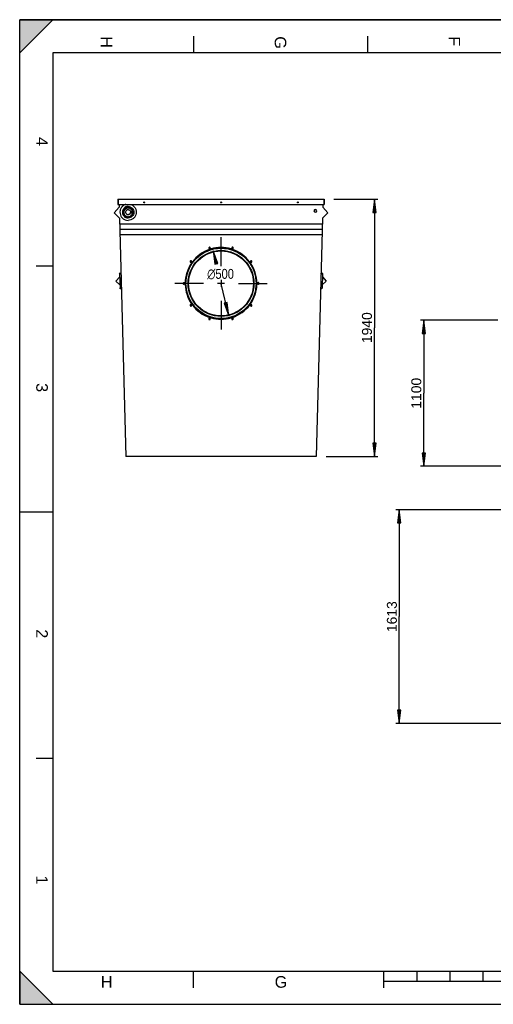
# Model space of a CAD drawing. Header units: millimetres. Extents: x 0 to 420, y 0 to 297.
# Tile 1 of 5: x 0 to 143, y 0 to 297. Entities that reach past the tile are written whole.
import ezdxf

# ---------------------------------------------------------------- set-up
doc = ezdxf.new("R2010")
doc.units = ezdxf.units.MM
doc.header["$LTSCALE"] = 23.1
doc.linetypes.add('CENTER', pattern=[0.6, 0.375, -0.075, 0.075, -0.075])
doc.layers.get('0').update_dxf_attribs({"linetype": 'CONTINUOUS'})
doc.layers.add('AXES', color=7, linetype='CONTINUOUS')
doc.layers.add('AXES_REF', color=7, linetype='CONTINUOUS')
doc.styles.get("Standard").update_dxf_attribs({"font": 'arial.ttf'})
doc.styles.add('TEXTSTYLE_1', font='gdt', dxfattribs={"width": 0.8})
doc.styles.add('TEXTSTYLE_2', font='arial.ttf')
doc.dimstyles.new('DIMSTYLE_1', dxfattribs={"dimtxt": 3, "dimasz": 4, "dimexe": 1, "dimexo": 3, "dimgap": 0.75, "dimtad": 1, "dimdec": 0, "dimlfac": 25, "dimtxsty": 'Standard', "dimblk": 'CLOSED', "dimblk1": 'CLOSED', "dimblk2": 'CLOSED', "dimcen": 0.09, "dimclrt": 5, "dimazin": 2, "dimtp": 0.01, "dimtm": 0.01, "dimtfac": 1, "dimtdec": 0, "dimtofl": 0, "dimtmove": 0, "dimatfit": 3, "dimldrblk": 'CLOSED', "dimfxl": 1, "dimtolj": 1, "dimarcsym": 0})
doc.dimstyles.new('DIMSTYLE_3', dxfattribs={"dimtxt": 3, "dimasz": 4, "dimexe": 1, "dimexo": 3, "dimgap": 0.75, "dimtad": 1, "dimlfac": 25, "dimtxsty": 'Standard', "dimblk": 'CLOSED', "dimblk1": 'CLOSED', "dimblk2": 'CLOSED', "dimcen": 0.09, "dimazin": 2, "dimtp": 0.01, "dimtm": 0.01, "dimtfac": 1, "dimtofl": 0, "dimtmove": 0, "dimatfit": 3, "dimldrblk": 'CLOSED', "dimfxl": 1, "dimtolj": 1, "dimarcsym": 0})
doc.dimstyles.new('DIMSTYLE_4', dxfattribs={"dimtxt": 3, "dimasz": 4, "dimexe": 1, "dimexo": 3, "dimtad": 1, "dimlfac": 25, "dimtxsty": 'Standard', "dimblk": 'CLOSED', "dimblk1": 'CLOSED', "dimblk2": 'CLOSED', "dimcen": 0.09, "dimclrt": 5, "dimazin": 2, "dimtp": 0.01, "dimtm": 0.01, "dimtfac": 1, "dimtmove": 0, "dimatfit": 2, "dimldrblk": 'CLOSED', "dimfxl": 1, "dimtolj": 1, "dimarcsym": 0})

# ---------------------------------------------------------------- blocks, each defined once
blk = doc.blocks.new('MARGEA3_BL0', base_point=(210.000078, 148.5))
at = {"color": 7, "linetype": 'Continuous'}
for p, q in [((10.000078, 297.000001), (0.000078, 287.000001)), ((0.000078, 287.000001), (0.000078, 297.000001)), ((0.000078, 297.000001), (10.000078, 297.000001)), ((10.000078, 297.000001), (0.000078, 287.000001)), ((420.000078, 297.000001), (0.000078, 297.000001)), ((210.000078, 297.000001), (210.000078, 282.000001)), ((410.000078, 297.000001), (420.000078, 287.000001)), ((420.000078, 297.000001), (410.000078, 297.000001)), ((410.000078, 297.000001), (420.000078, 287.000001)), ((420.000078, 287.000001), (420.000078, 297.000001)), ((420.000078, 0.000001), (420.000078, 297.000001)), ((0.000078, 0), (0.000078, 297)), ((0.000078, 296.999914), (420, 296.999914)), ((420, 0), (420, 296.999914)), ((52.500078, 292.000001), (52.500078, 287.000001)), ((105.000078, 292.000001), (105.000078, 287.000001)), ((157.500078, 292.000001), (157.500078, 287.000001)), ((262.500078, 292.000001), (262.500078, 287.000001)), ((315.000078, 292.000001), (315.000078, 287.000001)), ((367.500078, 292.000001), (367.500078, 287.000001)), ((10.000078, 287.000001), (10.000078, 10.000001)), ((410.000078, 287.000001), (10.000078, 287.000001)), ((410.000078, 10.000001), (410.000078, 287.000001)), ((5.000078, 222.750001), (10.000078, 222.750001)), ((415.000078, 222.750001), (410.000078, 222.750001)), ((0.000078, 148.500001), (10.000078, 148.500001)), ((420.000078, 148.500001), (410.000078, 148.500001)), ((5.000078, 74.250001), (10.000078, 74.250001)), ((415.000078, 74.250001), (410.000078, 74.250001)), ((10.000078, 0.000001), (0.000078, 10.000001)), ((0.000078, 10.000001), (0.000078, 0.000001)), ((10.000078, 0.000001), (0.000078, 10.000001)), ((10.000078, 10.000001), (410.000078, 10.000001)), ((52.500078, 5.000001), (52.500078, 10.000001)), ((110.000078, 5.000001), (110.000078, 10.000001)), ((120.000078, 7.000001), (120.000078, 10.000001)), ((130.000078, 7.000001), (130.000078, 10.000001)), ((140.000078, 7.000001), (140.000078, 10.000001)), ((150.000078, 7.000001), (150.000078, 10.000001)), ((160.000078, 5.000001), (160.000078, 10.000001)), ((170.000078, 7.000001), (170.000078, 10.000001)), ((180.000078, 7.000001), (180.000078, 10.000001)), ((190.000078, 7.000001), (190.000078, 10.000001)), ((200.000078, 7.000001), (200.000078, 10.000001)), ((220.000078, 7.000001), (220.000078, 10.000001)), ((230.000078, 7.000001), (230.000078, 10.000001)), ((240.000078, 7.000001), (240.000078, 10.000001)), ((250.000078, 7.000001), (250.000078, 10.000001)), ((260.000078, 5.000001), (260.000078, 10.000001)), ((270.000078, 7.000001), (270.000078, 10.000001)), ((280.000078, 7.000001), (280.000078, 10.000001)), ((290.000078, 7.000001), (290.000078, 10.000001)), ((300.000078, 7.000001), (300.000078, 10.000001)), ((310.000078, 5.000001), (310.000078, 10.000001)), ((367.500078, 5.000001), (367.500078, 10.000001)), ((420, 10), (410, 0)), ((420, 10), (410, 0)), ((420.000078, 10.000001), (410.000078, 0.000001)), ((420, 0), (420, 10)), ((420.000078, 0.000001), (420.000078, 10.000001)), ((110.000078, 7.000001), (310.000078, 7.000001)), ((0.000078, 0.000001), (10.000078, 0.000001)), ((0.000078, 0), (420.000078, 0)), ((410, 0), (420, 0)), ((410.000078, 0.000001), (420.000078, 0.000001))]:
    blk.add_line(p, q, dxfattribs=at)
for points in [[(10.000078, 297.000001), (0.000078, 287.000001), (0.000078, 297.000001)], [(410.000078, 297.000001), (420.000078, 287.000001), (420.000078, 297.000001)], [(0.000078, 0.000001), (10.000078, 0.000001), (0.000078, 10.000001)], [(420, 10), (410, 0), (420, 0)]]:
    blk.add_solid(points, dxfattribs=at)
at = {"color": 7, "linetype": 'Continuous', "style": 'TEXTSTYLE_2', "oblique": 0.00001872}
for s, p in [('H', (24.500078, 292.000001)), ('G', (77.000078, 292.000001)), ('F', (129.500078, 292.000001)), ('E', (182.000078, 292.000001)), ('D', (234.500078, 292.000001)), ('C', (287.000078, 292.000001)), ('B', (339.500078, 292.000001)), ('A', (392.000078, 292.000001)), ('4', (5.000078, 261.625001)), ('3', (5.000078, 187.375001)), ('2', (5.000078, 113.125001)), ('1', (5.000078, 38.875001))]:
    blk.add_text(s, height=3.5, rotation=270, dxfattribs=at).set_placement(p)
for s, p in [('4', (411.500078, 258.125001)), ('3', (411.500078, 183.875001)), ('2', (411.500078, 109.625001)), ('1', (411.500078, 35.375001)), ('H', (24.500078, 5.000001)), ('G', (77.000078, 5.000001)), ('B', (339.500078, 5.000001)), ('A', (392.000078, 5.000001))]:
    blk.add_text(s, height=3.5, dxfattribs=at).set_placement(p)
blk = doc.blocks.new('_CLOSED')
at = {"color": 0, "linetype": 'ByBlock'}
for p, q in [((0, 0), (-1, 0.125)), ((-1, 0.125), (-1, -0.125)), ((-1, -0.125), (0, 0)), ((-1, 0), (0, 0))]:
    blk.add_line(p, q, dxfattribs=at)
blk = doc.blocks.new('*D1')
at = {"color": 2, "linetype": 'Continuous', "transparency": 16777216}
for p, q in [((146.25, 149.19), (113.63, 149.19)), ((114.63, 149.19), (114.63, 116.93)), ((114.63, 84.68), (114.63, 116.93)), ((146.25, 84.68), (113.63, 84.68))]:
    blk.add_line(p, q, dxfattribs=at)
at = {"color": 2, "linetype": 'Continuous', "transparency": 16777216, "xscale": 4, "yscale": 4, "zscale": 4}
for p, rotation in [((114.63, 149.19), 90), ((114.63, 84.68), 270)]:
    blk.add_blockref('_CLOSED', p, dxfattribs=dict(at, rotation=rotation))
at = {"color": 5, "linetype": 'Continuous', "transparency": 16777216, "insert": (110.88, 116.93), "char_height": 3, "width": 9.3234, "attachment_point": 2, "rotation": 90, "line_spacing_factor": 0.9}
blk.add_mtext('1613', dxfattribs=at)
blk = doc.blocks.new('*D3')
at = {"color": 6, "linetype": 'Continuous', "transparency": 16777216}
for p, q in [((144.35, 206.33), (121, 206.33)), ((122, 206.33), (122, 184.31)), ((122, 162.29), (122, 184.31)), ((146.61, 162.29), (121, 162.29))]:
    blk.add_line(p, q, dxfattribs=at)
at = {"color": 6, "linetype": 'Continuous', "transparency": 16777216, "xscale": 4, "yscale": 4, "zscale": 4}
for p, rotation in [((122, 206.33), 90), ((122, 162.29), 270)]:
    blk.add_blockref('_CLOSED', p, dxfattribs=dict(at, rotation=rotation))
at = {"color": 6, "linetype": 'Continuous', "transparency": 16777216, "insert": (118.25, 184.31), "char_height": 3, "width": 9.3234, "attachment_point": 2, "rotation": 90, "line_spacing_factor": 0.9}
blk.add_mtext('1100', dxfattribs=at)
blk = doc.blocks.new('*D5')
at = {"color": 1, "linetype": 'Continuous', "transparency": 16777216}
for p, q in [((94.86, 242.89), (108.1, 242.89)), ((107.1, 242.89), (107.1, 204.09)), ((107.1, 165.29), (107.1, 204.09)), ((92.57, 165.29), (108.1, 165.29))]:
    blk.add_line(p, q, dxfattribs=at)
at = {"color": 1, "linetype": 'Continuous', "transparency": 16777216, "xscale": 4, "yscale": 4, "zscale": 4}
for p, rotation in [((107.1, 242.89), 90), ((107.1, 165.29), 270)]:
    blk.add_blockref('_CLOSED', p, dxfattribs=dict(at, rotation=rotation))
at = {"color": 1, "linetype": 'Continuous', "transparency": 16777216, "insert": (103.35, 204.09), "char_height": 3, "width": 9.3234, "attachment_point": 2, "rotation": 90, "line_spacing_factor": 0.9}
blk.add_mtext('1940', dxfattribs=at)
blk = doc.blocks.new('*D6')
at = {"color": 2, "linetype": 'Continuous', "transparency": 16777216}
for p, q in [((58.46, 227.23), (59.39, 223.33)), ((63.14, 207.67), (60.83, 217.33))]:
    blk.add_line(p, q, dxfattribs=at)
at = {"color": 2, "linetype": 'Continuous', "transparency": 16777216, "xscale": 4, "yscale": 4, "zscale": 4}
for p, rotation in [((58.46, 227.23), 103.4554508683), ((63.14, 207.67), 283.4554508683)]:
    blk.add_blockref('_CLOSED', p, dxfattribs=dict(at, rotation=rotation))
at = {"color": 5, "linetype": 'Continuous', "transparency": 16777216, "insert": (60.65, 221.83), "char_height": 3, "width": 10.9926, "attachment_point": 2, "line_spacing_factor": 0.9, "style": 'TEXTSTYLE_1'}
blk.add_mtext('{\\fgdt;n}\\fArial;{\\W0.8;500}', dxfattribs=at)

msp = doc.modelspace()

# ---------------------------------------------------------------- linework, layer by layer
at = {"color": 7, "linetype": 'Continuous'}
for p, q in [((0, 0), (0, 297)), ((0, 297), (420, 297)), ((29.61996, 242.89112), (29.61996, 241.29112)), ((29.61996, 242.89112), (91.97996, 242.89112)), ((29.61996, 241.29112), (91.97996, 241.29112)), ((29.73996, 242.89112), (29.73996, 241.29112)), ((30.03867, 241.29112), (30.06068, 240.45075)), ((91.56124, 241.29112), (91.53924, 240.45075)), ((91.85996, 242.89112), (91.85996, 241.29112)), ((91.97996, 242.89112), (91.97996, 241.29112)), ((28.54442, 238.76679), (30.06068, 240.45075)), ((30.14673, 237.16448), (28.54442, 238.76679)), ((93.05549, 238.76679), (91.45318, 237.16448)), ((91.53924, 240.45075), (93.05549, 238.76679)), ((30.14673, 237.16448), (32.0288, 165.29112)), ((30.1916, 235.45075), (91.40831, 235.45075)), ((91.45318, 237.16448), (89.57111, 165.29112)), ((30.2357, 233.76679), (91.36421, 233.76679)), ((30.27766, 232.16448), (91.32225, 232.16448)), ((30.18568, 220.39639), (30.30086, 215.9979)), ((91.41423, 220.39639), (91.29905, 215.9979)), ((29.08385, 218.16679), (30.21128, 219.41892)), ((30.27526, 216.97538), (29.08385, 218.16679)), ((92.51606, 218.16679), (91.32465, 216.97538)), ((91.38863, 219.41892), (92.51606, 218.16679)), ((89.57111, 165.29112), (32.0288, 165.29112)), ((0, 0), (420, 0))]:
    msp.add_line(p, q, dxfattribs=at)
for centre, radius in [((60.79996, 217.45014), 10.6), ((60.79996, 217.45014), 9.94), ((30.38561, 220.40163), 0.2), ((91.2143, 220.40163), 0.2), ((30.50079, 216.00314), 0.2), ((91.09912, 216.00314), 0.2)]:
    msp.add_circle(centre, radius, dxfattribs=at)
msp.add_arc((36.79996, 236.64945), 4, 145.6063702, 155.4759297, dxfattribs=at)
for points, knots in [([(32.01557, 241.29118), (31.73669, 241.20567), (31.20482, 240.93243), (30.60304, 240.27285), (30.2676, 239.44449), (30.24182, 238.55137), (30.52848, 237.70509), (31.09218, 237.01152), (31.86097, 236.55737), (32.44962, 236.45206), (32.74134, 236.45206)], [0, 0, 0, 0, 0.125014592, 0.250014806, 0.375001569, 0.499982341, 0.624967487, 0.749965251, 0.874977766, 1, 1, 1, 1]), ([(32.74134, 240.64691), (32.51639, 240.64691), (32.06159, 240.55689), (31.4867, 240.17236), (31.10176, 239.59682), (30.96673, 238.9179), (31.10176, 238.23898), (31.4867, 237.66345), (32.06159, 237.27891), (32.51639, 237.18889), (32.74134, 237.18889)], [0, 0, 0, 0, 0.125019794, 0.250028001, 0.3750198, 0.5, 0.6249802, 0.749971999, 0.874980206, 1, 1, 1, 1]), ([(33.46711, 241.29118), (33.74599, 241.20567), (34.27786, 240.93243), (34.87963, 240.27285), (35.21508, 239.44449), (35.24085, 238.55137), (34.95419, 237.70509), (34.3905, 237.01152), (33.6217, 236.55737), (33.03305, 236.45206), (32.74134, 236.45206)], [0, 0, 0, 0, 0.125014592, 0.250014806, 0.375001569, 0.499982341, 0.624967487, 0.749965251, 0.874977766, 1, 1, 1, 1]), ([(32.74134, 240.64691), (32.96629, 240.64691), (33.42109, 240.55689), (33.99598, 240.17236), (34.38092, 239.59682), (34.51594, 238.9179), (34.38092, 238.23898), (33.99598, 237.66345), (33.42109, 237.27891), (32.96629, 237.18889), (32.74134, 237.18889)], [0, 0, 0, 0, 0.125019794, 0.250028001, 0.3750198, 0.5, 0.6249802, 0.749971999, 0.874980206, 1, 1, 1, 1]), ([(32.74134, 240.45685), (32.47045, 240.45685), (31.91779, 240.30664), (31.32804, 239.69289), (31.1307, 238.86496), (31.30336, 238.31899), (31.44992, 238.09127)], [0, 0, 0, 0, 0.250046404, 0.500054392, 0.750025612, 1, 1, 1, 1]), ([(32.74134, 239.69878), (32.64252, 239.69878), (32.44273, 239.65926), (32.19018, 239.49023), (32.02108, 239.23777), (31.98154, 239.03803), (31.98154, 238.93924)], [0, 0, 0, 0, 0.250039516, 0.500056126, 0.750039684, 1, 1, 1, 1]), ([(31.98154, 238.93924), (31.98174, 238.84058), (32.0216, 238.64118), (32.19079, 238.38928), (32.44312, 238.22069), (32.64265, 238.18127), (32.74134, 238.18127)], [0, 0, 0, 0, 0.249960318, 0.499943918, 0.749960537, 1, 1, 1, 1]), ([(31.98154, 238.93924), (31.98154, 238.84045), (32.02108, 238.64071), (32.19018, 238.38825), (32.44273, 238.21922), (32.64252, 238.1797), (32.74134, 238.1797)], [0, 0, 0, 0, 0.249960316, 0.499943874, 0.749960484, 1, 1, 1, 1]), ([(32.74134, 240.45685), (33.01223, 240.45685), (33.56488, 240.30664), (34.15463, 239.69289), (34.35197, 238.86496), (34.17931, 238.31899), (34.03275, 238.09127)], [0, 0, 0, 0, 0.250046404, 0.500054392, 0.750025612, 1, 1, 1, 1]), ([(32.74134, 239.69878), (32.84016, 239.69878), (33.03995, 239.65926), (33.29249, 239.49023), (33.46159, 239.23777), (33.50114, 239.03803), (33.50114, 238.93924)], [0, 0, 0, 0, 0.250039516, 0.500056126, 0.750039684, 1, 1, 1, 1]), ([(33.50114, 238.93924), (33.50093, 238.84058), (33.46108, 238.64118), (33.29188, 238.38928), (33.03955, 238.22069), (32.84003, 238.18127), (32.74134, 238.18127)], [0, 0, 0, 0, 0.249960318, 0.499943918, 0.749960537, 1, 1, 1, 1]), ([(33.50114, 238.93924), (33.50114, 238.84045), (33.46159, 238.64071), (33.29249, 238.38825), (33.03995, 238.21922), (32.84016, 238.1797), (32.74134, 238.1797)], [0, 0, 0, 0, 0.249960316, 0.499943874, 0.749960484, 1, 1, 1, 1])]:
    msp.add_open_spline(points, degree=3, knots=knots, dxfattribs=at)
at = {"layer": 'AXES', "color": 7, "linetype": 'Continuous'}
for centre, radius, start, end in [((60.80129, 217.44947), 10.6799, 36.758038, 72.0073298), ((60.7939, 217.4531), 10.67393, 143.415477, 180.0005875), ((60.80602, 217.45312), 10.67392, 0.0023847, 36.7575561), ((49.62114, 217.45345), 0.35881, 0.0290259, 1.0323765), ((60.79389, 217.45344), 10.67392, 180.0023851, 216.771149), ((60.80601, 217.45346), 10.67393, 323.415477, 0.0005875), ((71.97856, 217.45311), 0.35859, 180.0287735, 181.5346192), ((51.75463, 210.88342), 0.36076, 34.489315, 51.1111967), ((60.79862, 217.45709), 10.6799, 216.7716284, 252.0073292), ((60.80044, 217.45813), 10.68119, 270.0012018, 323.4131246), ((69.84673, 210.88288), 0.36226, 146.9744187, 154.5115113), ((69.84578, 210.88295), 0.36142, 129.1263894, 146.9016738), ((57.34588, 206.82559), 0.35825, 72.0321352, 79.777564), ((60.81007, 217.52442), 10.74748, 252.0601733, 269.9498762)]:
    msp.add_arc(centre, radius, start, end, dxfattribs=at)
msp.add_open_spline([(52.22296, 223.81485), (52.88141, 224.70203), (54.48733, 226.28102), (57.49783, 227.78886), (60.82527, 228.30457), (63.04931, 227.94844), (64.10026, 227.60708)], degree=3, knots=[0, 0, 0, 0, 0.249973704, 0.499972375, 0.749986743, 1, 1, 1, 1], dxfattribs=at)
msp.add_open_spline([(64.05826, 207.12562), (64.11063, 207.15977), (64.17422, 207.18044), (64.23666, 207.18352)], degree=3, dxfattribs=at)
at = {"layer": 'AXES_REF', "color": 7, "linetype": 'CENTER'}
for p, q in [((60.79996, 222.70014), (60.79996, 233.05014)), ((55.54996, 217.45014), (45.19996, 217.45014)), ((66.04996, 217.45014), (76.39996, 217.45014)), ((60.79996, 212.20014), (60.79996, 201.85014))]:
    msp.add_line(p, q, dxfattribs=at)
at = {"layer": 'AXES_REF', "color": 7, "linetype": 'Continuous'}
for p, q in [((61.84996, 217.45014), (59.74996, 217.45014)), ((60.79996, 218.50014), (60.79996, 216.40014))]:
    msp.add_line(p, q, dxfattribs=at)
for centre, radius in [((37.61996, 241.89112), 0.13), ((60.79996, 241.89112), 0.13), ((83.97996, 241.89112), 0.13), ((60.79996, 217.45014), 9.8), ((57.34515, 228.08295), 0.16), ((64.25477, 228.08295), 0.16), ((51.75515, 224.02158), 0.16), ((69.84477, 224.02158), 0.16), ((49.61996, 217.45014), 0.16), ((71.97996, 217.45014), 0.16), ((51.75515, 210.8787), 0.16), ((69.84477, 210.8787), 0.16), ((57.34515, 206.81733), 0.16), ((64.25477, 206.81733), 0.16)]:
    msp.add_circle(centre, radius, dxfattribs=at)
for centre, radius, start, end in [((60.80244, 217.43586), 10.85099, 108.3818203, 109.1960993), ((60.80242, 217.43591), 10.85093, 107.6069253, 108.3818283), ((57.3141, 228.1572), 0.26248, 300.0956039, 309.0839091), ((57.32261, 228.12574), 0.24917, 41.1675468, 50.9512203), ((60.80187, 217.43763), 10.84912, 106.7842201, 107.6069346), ((57.31965, 228.1363), 0.24676, 350.3965163, 0.0118906), ((60.80099, 217.44058), 10.84605, 106.1776901, 106.7842156), ((60.80738, 217.39043), 10.896, 90.0390483, 106.1365128), ((60.79253, 217.39042), 10.89601, 73.8623498, 89.960943), ((60.79892, 217.44057), 10.84605, 73.2157845, 73.8211642), ((60.79803, 217.43763), 10.84913, 72.3875447, 73.2157797), ((60.79757, 217.43615), 10.85068, 72.0136304, 72.3875589), ((64.2773, 228.14696), 0.24917, 221.1675468, 230.9512203), ((64.28581, 228.1572), 0.26248, 230.9160909, 239.9043961), ((60.79743, 217.43572), 10.85113, 71.6181753, 72.0136311), ((60.79748, 217.43586), 10.85099, 70.8039007, 71.6181797), ((64.26135, 228.15596), 0.26114, 291.3588032, 300.1279165), ((60.8096, 217.43867), 10.8532, 145.002665, 145.7759704), ((51.70261, 224.04397), 0.24917, 41.1675468, 50.9512203), ((51.70261, 224.06519), 0.24917, 309.0487797, 318.8324532), ((60.8118, 217.43713), 10.85589, 144.3978806, 145.0026783), ((51.6993, 224.05455), 0.24711, 351.6911986, 0.0077374), ((60.81266, 217.43652), 10.85694, 143.5435883, 144.3978841), ((60.81235, 217.43675), 10.85655, 143.2327954, 143.5435888), ((60.8117, 217.43724), 10.85574, 142.850006, 143.2327971), ((60.78821, 217.43723), 10.85575, 36.7672029, 37.1469951), ((60.78756, 217.43675), 10.85655, 36.4547252, 36.7672046), ((60.78726, 217.43652), 10.85694, 35.5898463, 36.4547259), ((60.78812, 217.43714), 10.85587, 34.9973214, 35.5898494), ((69.87696, 224.04772), 0.2224, 199.8836115, 210.5649516), ((69.8973, 224.06519), 0.24917, 221.1675468, 230.9512203), ((49.5763, 217.457), 0.2224, 19.8836115, 30.5649516), ((49.56217, 217.45184), 0.23744, 9.578656, 19.8943425), ((49.553, 217.45019), 0.24676, 359.9881094, 9.6034837), ((60.81242, 217.45014), 10.85241, 179.4098005, 180.5604065), ((60.80997, 217.45011), 10.84995, 180.5603689, 182.0038181), ((60.78992, 217.45011), 10.84998, 357.9961834, 359.4515277), ((60.7875, 217.45014), 10.85241, 359.4514899, 0.6022649), ((72.02361, 217.44327), 0.2224, 199.8836115, 210.5649516), ((51.70261, 210.83509), 0.24917, 41.1675468, 50.9512203), ((60.8115, 217.46293), 10.85552, 214.8787972, 215.4697364), ((51.72295, 210.85256), 0.2224, 19.8836115, 30.5649516), ((60.81275, 217.46382), 10.85706, 215.469743, 216.5322862), ((60.81231, 217.4635), 10.85651, 216.5322941, 216.7403713), ((60.81188, 217.46317), 10.85597, 216.7403704, 217.0200757), ((60.78803, 217.46317), 10.85597, 322.9799243, 323.2596296), ((60.78759, 217.4635), 10.85652, 323.2596287, 323.4757108), ((60.78728, 217.46373), 10.8569, 323.475711, 324.5258701), ((60.78934, 217.46227), 10.85438, 324.5258425, 325.8116866), ((69.90061, 210.84573), 0.24711, 171.6911986, 180.0077374), ((69.8973, 210.83509), 0.24917, 129.0487797, 138.8324532), ((69.8973, 210.8563), 0.24917, 221.1675468, 230.9512203), ((57.33856, 206.74431), 0.26114, 111.3588032, 120.1279165), ((60.80249, 217.46459), 10.85117, 251.4506783, 251.9966889), ((57.3141, 206.74308), 0.26248, 50.9160909, 59.9043961), ((60.8023, 217.46399), 10.85054, 251.9966862, 252.5492352), ((57.32261, 206.75332), 0.24917, 41.1675468, 50.9512203), ((60.8015, 217.46144), 10.84787, 252.5492059, 253.8074402), ((60.8074, 217.50995), 10.8961, 253.8487816, 269.9608394), ((60.79251, 217.50994), 10.89609, 270.0391519, 286.150081), ((60.79841, 217.46143), 10.84785, 286.1914137, 287.4463047), ((64.28026, 206.76398), 0.24676, 170.3965163, 180.0118906), ((60.79745, 217.46451), 10.85108, 287.4462939, 288.5460582), ((64.2773, 206.77453), 0.24917, 221.1675468, 230.9512203), ((64.28581, 206.74308), 0.26248, 120.0956039, 129.0839091), ((60.79748, 217.46439), 10.85096, 288.5460578, 289.1179585)]:
    msp.add_arc(centre, radius, start, end, dxfattribs=at)
for points, knots in [([(31.24134, 238.8539), (31.24134, 239.04893), (31.31941, 239.44327), (31.65325, 239.94168), (32.15183, 240.27537), (32.54625, 240.35339), (32.74134, 240.35339)], [0, 0, 0, 0, 0.249960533, 0.499944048, 0.749960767, 1, 1, 1, 1]), ([(32.74134, 237.35442), (32.54625, 237.35442), (32.15183, 237.43244), (31.65325, 237.76613), (31.31941, 238.26454), (31.24134, 238.65888), (31.24134, 238.8539)], [0, 0, 0, 0, 0.250039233, 0.500055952, 0.750039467, 1, 1, 1, 1]), ([(32.74134, 240.12947), (32.57538, 240.12947), (32.23986, 240.06309), (31.81574, 239.77924), (31.53175, 239.35526), (31.46534, 239.01981), (31.46534, 238.8539)], [0, 0, 0, 0, 0.250038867, 0.500055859, 0.750039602, 1, 1, 1, 1]), ([(31.46534, 238.8539), (31.46534, 238.688), (31.53175, 238.35255), (31.81574, 237.92857), (32.23986, 237.64471), (32.57538, 237.57834), (32.74134, 237.57834)], [0, 0, 0, 0, 0.249960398, 0.499944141, 0.749961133, 1, 1, 1, 1]), ([(32.74134, 240.35339), (32.93643, 240.35339), (33.33085, 240.27537), (33.82943, 239.94168), (34.16327, 239.44327), (34.24134, 239.04893), (34.24134, 238.8539)], [0, 0, 0, 0, 0.250039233, 0.500055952, 0.750039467, 1, 1, 1, 1]), ([(34.01734, 238.8539), (34.01734, 239.01981), (33.95093, 239.35526), (33.66694, 239.77924), (33.24282, 240.06309), (32.90729, 240.12947), (32.74134, 240.12947)], [0, 0, 0, 0, 0.249960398, 0.499944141, 0.749961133, 1, 1, 1, 1]), ([(34.24134, 238.8539), (34.24134, 238.65888), (34.16327, 238.26454), (33.82943, 237.76613), (33.33085, 237.43244), (32.93643, 237.35442), (32.74134, 237.35442)], [0, 0, 0, 0, 0.249960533, 0.499944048, 0.749960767, 1, 1, 1, 1]), ([(32.74134, 237.57834), (32.90729, 237.57834), (33.24282, 237.64471), (33.66694, 237.92857), (33.95093, 238.35255), (34.01734, 238.688), (34.01734, 238.8539)], [0, 0, 0, 0, 0.250038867, 0.500055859, 0.750039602, 1, 1, 1, 1]), ([(57.10111, 228.21886), (57.09634, 228.2057), (57.08917, 228.17845), (57.0868, 228.15038), (57.0868, 228.13635)], [0, 0, 0, 0, 0.499378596, 1, 1, 1, 1]), ([(57.0868, 228.13635), (57.0868, 228.11544), (57.09207, 228.07351), (57.10814, 228.03432), (57.11876, 228.01639)], [0, 0, 0, 0, 0.50091987, 1, 1, 1, 1]), ([(57.11876, 228.01639), (57.12932, 227.99856), (57.15578, 227.96574), (57.18944, 227.94057), (57.20749, 227.9301)], [0, 0, 0, 0, 0.498244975, 1, 1, 1, 1]), ([(57.20749, 227.9301), (57.21929, 227.92326), (57.24379, 227.91146), (57.26988, 227.9037), (57.28304, 227.90098)], [0, 0, 0, 0, 0.503751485, 1, 1, 1, 1]), ([(57.28304, 227.90098), (57.29024, 227.8995), (57.30471, 227.89723), (57.31934, 227.89643), (57.3266, 227.89643)], [0, 0, 0, 0, 0.503155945, 1, 1, 1, 1]), ([(57.47958, 228.31925), (57.45784, 228.33693), (57.40918, 228.36504), (57.35377, 228.37627), (57.3266, 228.37627)], [0, 0, 0, 0, 0.507758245, 1, 1, 1, 1]), ([(57.3266, 227.89643), (57.34711, 227.89643), (57.38884, 227.90284), (57.42746, 227.91951), (57.44572, 227.9301)], [0, 0, 0, 0, 0.492695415, 1, 1, 1, 1]), ([(57.47958, 227.95345), (57.50128, 227.97109), (57.53932, 228.01374), (57.55831, 228.06774), (57.56295, 228.09513)], [0, 0, 0, 0, 0.501577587, 1, 1, 1, 1]), ([(57.56641, 228.13635), (57.56641, 228.16406), (57.55725, 228.21996), (57.52836, 228.26892), (57.51018, 228.28976)], [0, 0, 0, 0, 0.500512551, 1, 1, 1, 1]), ([(64.0335, 228.13635), (64.0335, 228.11544), (64.03877, 228.07351), (64.05484, 228.03432), (64.06546, 228.01639)], [0, 0, 0, 0, 0.50091987, 1, 1, 1, 1]), ([(64.06546, 228.01639), (64.06897, 228.01047), (64.07657, 227.99893), (64.08519, 227.98814), (64.08973, 227.98294)], [0, 0, 0, 0, 0.499169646, 1, 1, 1, 1]), ([(64.27331, 228.37627), (64.24614, 228.37627), (64.19073, 228.36504), (64.14207, 228.33693), (64.12033, 228.31925)], [0, 0, 0, 0, 0.492241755, 1, 1, 1, 1]), ([(64.15419, 227.9301), (64.16599, 227.92326), (64.1905, 227.91146), (64.21658, 227.9037), (64.22974, 227.90098)], [0, 0, 0, 0, 0.503751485, 1, 1, 1, 1]), ([(64.22974, 227.90098), (64.23694, 227.8995), (64.25141, 227.89723), (64.26604, 227.89643), (64.27331, 227.89643)], [0, 0, 0, 0, 0.503155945, 1, 1, 1, 1]), ([(64.27331, 227.89643), (64.28733, 227.89643), (64.31575, 227.89942), (64.34309, 227.90754), (64.35646, 227.91275)], [0, 0, 0, 0, 0.494265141, 1, 1, 1, 1]), ([(64.39242, 227.9301), (64.41522, 227.94332), (64.45707, 227.97647), (64.48594, 228.02173), (64.49575, 228.0459)], [0, 0, 0, 0, 0.502541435, 1, 1, 1, 1]), ([(64.51311, 228.13635), (64.51311, 228.16406), (64.50396, 228.21996), (64.47507, 228.26892), (64.45689, 228.28976)], [0, 0, 0, 0, 0.500512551, 1, 1, 1, 1]), ([(64.49575, 228.0459), (64.50153, 228.06017), (64.51024, 228.09), (64.51311, 228.12091), (64.51311, 228.13635)], [0, 0, 0, 0, 0.499289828, 1, 1, 1, 1]), ([(51.52302, 224.20799), (51.50485, 224.18715), (51.47595, 224.13819), (51.4668, 224.08229), (51.4668, 224.05458)], [0, 0, 0, 0, 0.499487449, 1, 1, 1, 1]), ([(51.66304, 223.81921), (51.67024, 223.81773), (51.68471, 223.81546), (51.69934, 223.81466), (51.7066, 223.81466)], [0, 0, 0, 0, 0.503155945, 1, 1, 1, 1]), ([(51.85958, 224.23748), (51.83784, 224.25516), (51.78918, 224.28327), (51.73377, 224.2945), (51.7066, 224.2945)], [0, 0, 0, 0, 0.507758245, 1, 1, 1, 1]), ([(51.7066, 223.81466), (51.73377, 223.81466), (51.78918, 223.82589), (51.83784, 223.854), (51.85958, 223.87168)], [0, 0, 0, 0, 0.492241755, 1, 1, 1, 1]), ([(51.94641, 224.05458), (51.94641, 224.08229), (51.93725, 224.13819), (51.90836, 224.18715), (51.89018, 224.20799)], [0, 0, 0, 0, 0.500512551, 1, 1, 1, 1]), ([(51.89018, 223.90117), (51.90451, 223.91759), (51.92861, 223.95474), (51.94067, 223.99729), (51.94382, 224.01884)], [0, 0, 0, 0, 0.500126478, 1, 1, 1, 1]), ([(69.70973, 224.20799), (69.69155, 224.18715), (69.66266, 224.13819), (69.6535, 224.08229), (69.6535, 224.05458)], [0, 0, 0, 0, 0.499487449, 1, 1, 1, 1]), ([(69.6535, 224.05458), (69.6535, 224.04055), (69.65587, 224.01248), (69.66304, 223.98523), (69.66782, 223.97207)], [0, 0, 0, 0, 0.500621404, 1, 1, 1, 1]), ([(69.68546, 223.93462), (69.68897, 223.9287), (69.69657, 223.91716), (69.70519, 223.90637), (69.70973, 223.90117)], [0, 0, 0, 0, 0.499169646, 1, 1, 1, 1]), ([(69.74033, 223.87168), (69.75626, 223.85873), (69.79101, 223.83672), (69.82995, 223.82329), (69.84974, 223.81921)], [0, 0, 0, 0, 0.504001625, 1, 1, 1, 1]), ([(69.84974, 223.81921), (69.85694, 223.81773), (69.87141, 223.81546), (69.88604, 223.81466), (69.89331, 223.81466)], [0, 0, 0, 0, 0.503155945, 1, 1, 1, 1]), ([(70.04629, 224.23748), (70.02454, 224.25516), (69.97588, 224.28327), (69.92047, 224.2945), (69.89331, 224.2945)], [0, 0, 0, 0, 0.507758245, 1, 1, 1, 1]), ([(70.07689, 223.90117), (70.09507, 223.92201), (70.12396, 223.97097), (70.13311, 224.02687), (70.13311, 224.05458)], [0, 0, 0, 0, 0.499487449, 1, 1, 1, 1]), ([(49.37638, 217.60355), (49.3582, 217.58271), (49.3293, 217.53375), (49.32015, 217.47785), (49.32015, 217.45014)], [0, 0, 0, 0, 0.499487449, 1, 1, 1, 1]), ([(49.4768, 217.22654), (49.4837, 217.22385), (49.49766, 217.21909), (49.512, 217.2156), (49.5192, 217.21421)], [0, 0, 0, 0, 0.502603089, 1, 1, 1, 1]), ([(49.5192, 217.21421), (49.52594, 217.21291), (49.53949, 217.21092), (49.55316, 217.21022), (49.55996, 217.21022)], [0, 0, 0, 0, 0.502953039, 1, 1, 1, 1]), ([(49.71294, 217.63304), (49.69119, 217.65071), (49.64253, 217.67882), (49.58712, 217.69006), (49.55996, 217.69006)], [0, 0, 0, 0, 0.507758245, 1, 1, 1, 1]), ([(49.55996, 217.21022), (49.58712, 217.21022), (49.64253, 217.22145), (49.69119, 217.24956), (49.71294, 217.26724)], [0, 0, 0, 0, 0.492241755, 1, 1, 1, 1]), ([(49.7678, 217.5701), (49.76071, 217.58208), (49.7441, 217.60477), (49.72381, 217.6242), (49.71294, 217.63304)], [0, 0, 0, 0, 0.498339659, 1, 1, 1, 1]), ([(49.71294, 217.26724), (49.72381, 217.27608), (49.7441, 217.2955), (49.76071, 217.3182), (49.7678, 217.33018)], [0, 0, 0, 0, 0.501660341, 1, 1, 1, 1]), ([(49.7678, 217.33018), (49.77842, 217.34811), (49.79449, 217.3873), (49.79976, 217.42922), (49.79976, 217.45014)], [0, 0, 0, 0, 0.49908013, 1, 1, 1, 1]), ([(71.83211, 217.5701), (71.82149, 217.55217), (71.80542, 217.51297), (71.80015, 217.47105), (71.80015, 217.45014)], [0, 0, 0, 0, 0.49908013, 1, 1, 1, 1]), ([(71.80015, 217.45014), (71.80015, 217.43611), (71.80252, 217.40804), (71.80969, 217.38078), (71.81447, 217.36763)], [0, 0, 0, 0, 0.500621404, 1, 1, 1, 1]), ([(71.88698, 217.63304), (71.8761, 217.6242), (71.85581, 217.60477), (71.8392, 217.58208), (71.83211, 217.5701)], [0, 0, 0, 0, 0.501660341, 1, 1, 1, 1]), ([(71.83211, 217.33018), (71.8392, 217.3182), (71.85581, 217.2955), (71.8761, 217.27608), (71.88698, 217.26724)], [0, 0, 0, 0, 0.498339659, 1, 1, 1, 1]), ([(72.03996, 217.69006), (72.01279, 217.69006), (71.95738, 217.67882), (71.90872, 217.65071), (71.88698, 217.63304)], [0, 0, 0, 0, 0.492241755, 1, 1, 1, 1]), ([(71.88698, 217.26724), (71.90872, 217.24956), (71.95738, 217.22145), (72.01279, 217.21022), (72.03996, 217.21022)], [0, 0, 0, 0, 0.507758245, 1, 1, 1, 1]), ([(72.07987, 217.68623), (72.07326, 217.68748), (72.05999, 217.68939), (72.04661, 217.69006), (72.03996, 217.69006)], [0, 0, 0, 0, 0.502891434, 1, 1, 1, 1]), ([(72.12311, 217.67373), (72.11607, 217.67648), (72.10183, 217.68132), (72.08721, 217.68484), (72.07987, 217.68623)], [0, 0, 0, 0, 0.502664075, 1, 1, 1, 1]), ([(72.22354, 217.29673), (72.24171, 217.31757), (72.27061, 217.36653), (72.27976, 217.42243), (72.27976, 217.45014)], [0, 0, 0, 0, 0.499487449, 1, 1, 1, 1]), ([(51.52302, 210.99911), (51.50485, 210.97827), (51.47595, 210.92931), (51.4668, 210.87341), (51.4668, 210.8457)], [0, 0, 0, 0, 0.499487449, 1, 1, 1, 1]), ([(51.75017, 211.08106), (51.74297, 211.08254), (51.7285, 211.08482), (51.71387, 211.08561), (51.7066, 211.08561)], [0, 0, 0, 0, 0.503155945, 1, 1, 1, 1]), ([(51.85958, 211.0286), (51.84365, 211.04154), (51.8089, 211.06356), (51.76996, 211.07698), (51.75017, 211.08106)], [0, 0, 0, 0, 0.504001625, 1, 1, 1, 1]), ([(51.91445, 210.96565), (51.91094, 210.97158), (51.90334, 210.98311), (51.89472, 210.9939), (51.89018, 210.99911)], [0, 0, 0, 0, 0.499169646, 1, 1, 1, 1]), ([(51.94641, 210.8457), (51.94641, 210.85972), (51.94404, 210.88779), (51.93687, 210.91505), (51.93209, 210.9282)], [0, 0, 0, 0, 0.500621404, 1, 1, 1, 1]), ([(69.70973, 210.99911), (69.6954, 210.98269), (69.6713, 210.94553), (69.65924, 210.90299), (69.65609, 210.88144)], [0, 0, 0, 0, 0.500126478, 1, 1, 1, 1]), ([(69.89331, 211.08561), (69.86614, 211.08561), (69.81073, 211.07438), (69.76207, 211.04627), (69.74033, 211.0286)], [0, 0, 0, 0, 0.492241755, 1, 1, 1, 1]), ([(69.93687, 211.08106), (69.92967, 211.08254), (69.9152, 211.08482), (69.90057, 211.08561), (69.89331, 211.08561)], [0, 0, 0, 0, 0.503155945, 1, 1, 1, 1]), ([(51.55362, 210.6628), (51.57537, 210.64512), (51.62403, 210.61701), (51.67944, 210.60578), (51.7066, 210.60578)], [0, 0, 0, 0, 0.507758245, 1, 1, 1, 1]), ([(51.89018, 210.69228), (51.90836, 210.71312), (51.93725, 210.76208), (51.94641, 210.81798), (51.94641, 210.8457)], [0, 0, 0, 0, 0.499487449, 1, 1, 1, 1]), ([(69.6535, 210.8457), (69.6535, 210.81798), (69.66266, 210.76208), (69.69155, 210.71312), (69.70973, 210.69228)], [0, 0, 0, 0, 0.500512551, 1, 1, 1, 1]), ([(69.74033, 210.6628), (69.76207, 210.64512), (69.81073, 210.61701), (69.86614, 210.60578), (69.89331, 210.60578)], [0, 0, 0, 0, 0.507758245, 1, 1, 1, 1]), ([(70.07689, 210.69228), (70.09507, 210.71312), (70.12396, 210.76208), (70.13311, 210.81798), (70.13311, 210.8457)], [0, 0, 0, 0, 0.499487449, 1, 1, 1, 1]), ([(57.10416, 206.85437), (57.09838, 206.8401), (57.08967, 206.81028), (57.0868, 206.77937), (57.0868, 206.76393)], [0, 0, 0, 0, 0.499289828, 1, 1, 1, 1]), ([(57.0868, 206.76393), (57.0868, 206.73621), (57.09595, 206.68031), (57.12485, 206.63135), (57.14302, 206.61051)], [0, 0, 0, 0, 0.500512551, 1, 1, 1, 1]), ([(57.20749, 206.97018), (57.18469, 206.95696), (57.14284, 206.92381), (57.11397, 206.87855), (57.10416, 206.85437)], [0, 0, 0, 0, 0.502541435, 1, 1, 1, 1]), ([(57.3266, 207.00384), (57.31258, 207.00384), (57.28416, 207.00086), (57.25682, 206.99274), (57.24345, 206.98752)], [0, 0, 0, 0, 0.494265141, 1, 1, 1, 1]), ([(57.37017, 206.99929), (57.36297, 207.00077), (57.3485, 207.00305), (57.33387, 207.00384), (57.3266, 207.00384)], [0, 0, 0, 0, 0.503155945, 1, 1, 1, 1]), ([(57.3266, 206.52401), (57.35377, 206.52401), (57.40918, 206.53524), (57.45784, 206.56335), (57.47958, 206.58103)], [0, 0, 0, 0, 0.492241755, 1, 1, 1, 1]), ([(57.44572, 206.97018), (57.43392, 206.97702), (57.40941, 206.98881), (57.38333, 206.99658), (57.37017, 206.99929)], [0, 0, 0, 0, 0.503751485, 1, 1, 1, 1]), ([(57.53445, 206.88388), (57.53094, 206.88981), (57.52334, 206.90134), (57.51472, 206.91213), (57.51018, 206.91734)], [0, 0, 0, 0, 0.499169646, 1, 1, 1, 1]), ([(57.56641, 206.76393), (57.56641, 206.78484), (57.56114, 206.82676), (57.54507, 206.86596), (57.53445, 206.88388)], [0, 0, 0, 0, 0.50091987, 1, 1, 1, 1]), ([(64.0335, 206.76393), (64.0335, 206.73621), (64.04266, 206.68031), (64.07155, 206.63135), (64.08973, 206.61051)], [0, 0, 0, 0, 0.500512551, 1, 1, 1, 1]), ([(64.12033, 206.94683), (64.09863, 206.92919), (64.06059, 206.88654), (64.0416, 206.83254), (64.03696, 206.80514)], [0, 0, 0, 0, 0.501577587, 1, 1, 1, 1]), ([(64.12033, 206.58103), (64.14207, 206.56335), (64.19073, 206.53524), (64.24614, 206.52401), (64.27331, 206.52401)], [0, 0, 0, 0, 0.507758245, 1, 1, 1, 1]), ([(64.27331, 207.00384), (64.2528, 207.00384), (64.21107, 206.99744), (64.17245, 206.98077), (64.15419, 206.97018)], [0, 0, 0, 0, 0.492695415, 1, 1, 1, 1]), ([(64.31687, 206.99929), (64.30967, 207.00077), (64.2952, 207.00305), (64.28057, 207.00384), (64.27331, 207.00384)], [0, 0, 0, 0, 0.503155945, 1, 1, 1, 1]), ([(64.39242, 206.97018), (64.38062, 206.97702), (64.35612, 206.98881), (64.33003, 206.99658), (64.31687, 206.99929)], [0, 0, 0, 0, 0.503751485, 1, 1, 1, 1]), ([(64.48115, 206.88388), (64.4706, 206.90172), (64.44413, 206.93454), (64.41048, 206.95971), (64.39242, 206.97018)], [0, 0, 0, 0, 0.498244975, 1, 1, 1, 1]), ([(64.51311, 206.76393), (64.51311, 206.78484), (64.50785, 206.82676), (64.49177, 206.86596), (64.48115, 206.88388)], [0, 0, 0, 0, 0.50091987, 1, 1, 1, 1]), ([(64.4988, 206.68142), (64.50357, 206.69457), (64.51074, 206.72183), (64.51311, 206.7499), (64.51311, 206.76393)], [0, 0, 0, 0, 0.499378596, 1, 1, 1, 1])]:
    msp.add_open_spline(points, degree=3, knots=knots, dxfattribs=at)
for points in [[(89.28971, 239.77215), (89.09124, 239.77215), (88.86607, 239.55073), (88.86757, 239.35227)], [(88.86757, 239.35227), (88.86907, 239.15382), (89.09125, 238.93243), (89.28971, 238.93243)], [(89.71186, 239.35231), (89.71036, 239.55076), (89.48817, 239.77215), (89.28971, 239.77215)], [(89.28971, 238.93243), (89.48818, 238.93243), (89.71335, 239.15385), (89.71186, 239.35231)], [(57.23461, 227.68352), (55.25911, 226.99573), (53.4223, 225.66035), (52.15905, 223.99306)], [(57.3266, 228.37627), (57.23494, 228.37627), (57.13238, 228.30502), (57.10111, 228.21886)], [(64.12033, 228.31925), (64.06796, 228.27668), (64.0335, 228.20384), (64.0335, 228.13635)], [(64.45689, 228.28976), (64.41242, 228.34074), (64.34095, 228.37627), (64.27331, 228.37627)], [(69.4412, 223.99261), (68.17793, 225.6601), (66.34097, 226.99567), (64.36531, 227.68352)], [(51.83569, 223.54284), (50.66059, 221.8153), (49.98211, 219.65114), (49.96059, 217.56193)], [(51.4668, 224.05458), (51.4668, 223.95243), (51.56299, 223.83982), (51.66304, 223.81921)], [(51.7066, 224.2945), (51.63896, 224.2945), (51.56749, 224.25897), (51.52302, 224.20799)], [(71.6393, 217.56421), (71.61686, 219.69938), (70.90569, 221.91422), (69.68102, 223.6634)], [(69.89331, 224.2945), (69.82566, 224.2945), (69.75419, 224.25897), (69.70973, 224.20799)], [(69.89331, 223.81466), (69.96095, 223.81466), (70.03242, 223.85019), (70.07689, 223.90117)], [(70.13311, 224.05458), (70.13311, 224.12207), (70.09865, 224.19491), (70.04629, 224.23748)], [(49.32015, 217.45014), (49.32015, 217.35913), (49.39203, 217.25964), (49.4768, 217.22654)], [(49.55996, 217.69006), (49.49231, 217.69006), (49.42084, 217.65453), (49.37638, 217.60355)], [(49.96665, 217.07073), (50.0381, 215.02854), (50.73751, 212.93164), (51.90603, 211.25528)], [(69.76803, 211.36304), (70.89274, 213.01873), (71.56327, 215.07037), (71.63327, 217.07073)], [(72.03996, 217.21022), (72.1076, 217.21022), (72.17907, 217.24575), (72.22354, 217.29673)], [(72.27976, 217.45014), (72.27976, 217.54114), (72.20788, 217.64063), (72.12311, 217.67373)], [(51.7066, 211.08561), (51.63896, 211.08561), (51.56749, 211.05008), (51.52302, 210.99911)], [(52.14421, 210.92685), (53.4319, 209.21927), (55.32292, 207.8575), (57.35051, 207.17714)], [(64.35133, 207.2119), (66.33964, 207.90112), (68.18867, 209.24667), (69.4557, 210.92685)], [(70.13311, 210.8457), (70.13311, 210.94784), (70.03692, 211.06045), (69.93687, 211.08106)], [(51.4668, 210.8457), (51.4668, 210.77821), (51.50126, 210.70536), (51.55362, 210.6628)], [(51.7066, 210.60578), (51.77425, 210.60578), (51.84572, 210.64131), (51.89018, 210.69228)], [(69.89331, 210.60578), (69.96095, 210.60578), (70.03242, 210.64131), (70.07689, 210.69228)], [(57.14302, 206.61051), (57.18749, 206.55954), (57.25896, 206.52401), (57.3266, 206.52401)], [(57.47958, 206.58103), (57.53195, 206.6236), (57.56641, 206.69644), (57.56641, 206.76393)], [(64.27331, 206.52401), (64.36497, 206.52401), (64.46753, 206.59525), (64.4988, 206.68142)]]:
    msp.add_open_spline(points, degree=3, dxfattribs=at)

# ---------------------------------------------------------------- block references
at = {"color": 7, "linetype": 'Continuous'}
msp.add_blockref('MARGEA3_BL0', (210.00008, 148.5), dxfattribs=at)

# ---------------------------------------------------------------- dimensions: what is measured, and where the dimension line sits
at = {"color": 1, "linetype": 'Continuous'}
dim = msp.add_linear_dim(base=(107.09633, 242.89112), p1=(89.57111, 165.29112), p2=(91.85996, 242.89112), angle=90, dimstyle='DIMSTYLE_3', dxfattribs=at)
dim.commit()
dim.dimension.update_dxf_attribs({"geometry": '*D5', "text_midpoint": (107.09633, 204.21754), "dimtype": 160})
at = {"color": 2, "linetype": 'Continuous'}
dim = msp.add_diameter_dim_2p(p1=(58.45952, 227.23226), p2=(63.14039, 207.66801), text='%%c<>', dimstyle='DIMSTYLE_4', override={"dimtih": 1, "dimtoh": 1, "dimpost": '<>'}, dxfattribs=at)
dim.commit()
dim.dimension.update_dxf_attribs({"geometry": '*D6', "text_midpoint": (60.64854, 220.33301), "dimtype": 163})
at = {"color": 6, "linetype": 'Continuous'}
dim = msp.add_linear_dim(base=(121.99608, 162.29112), p1=(147.35497, 206.33124), p2=(149.60823, 162.29112), angle=270, dimstyle='DIMSTYLE_3', dxfattribs=at)
dim.commit()
dim.dimension.update_dxf_attribs({"geometry": '*D3', "text_midpoint": (121.99608, 184.4376), "dimtype": 160})
at = {"color": 2, "linetype": 'Continuous'}
dim = msp.add_linear_dim(base=(114.63436, 149.18932), p1=(149.24841, 84.67825), p2=(149.24841, 149.18932), angle=90, dimstyle='DIMSTYLE_1', dxfattribs=at)
dim.commit()
dim.dimension.update_dxf_attribs({"geometry": '*D1', "text_midpoint": (114.63436, 117.0602), "dimtype": 160})

doc.saveas('drawing.dxf')
